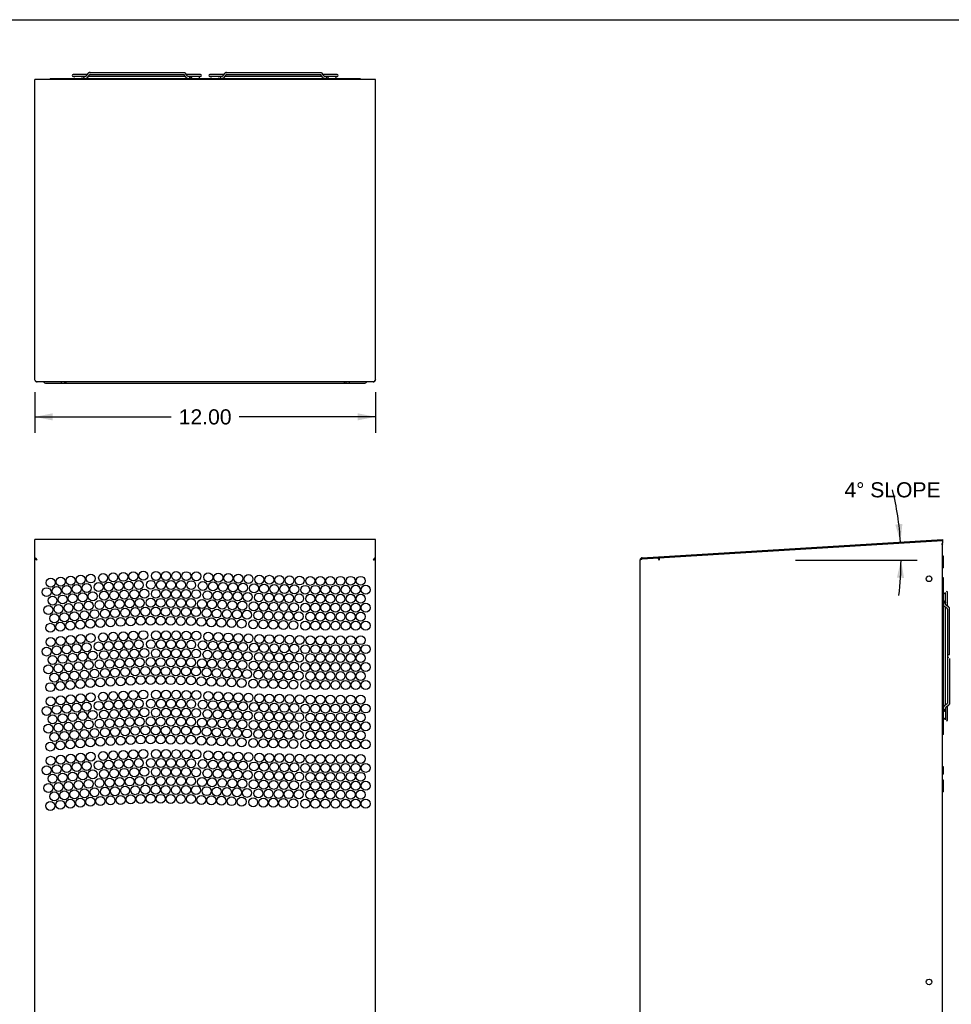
# Model space of a CAD drawing. Header units: inches. Extents: x 0 to 106, y 0 to 69.
# Tile 5 of 8: x 21 to 53, y 34 to 69. Entities that reach past the tile are written whole.
import ezdxf

# ---------------------------------------------------------------- set-up
doc = ezdxf.new("R2010")
doc.units = ezdxf.units.IN
doc.header["$LTSCALE"] = 5.84375
doc.header["$MEASUREMENT"] = 0
doc.layers.get('0').update_dxf_attribs({"linetype": 'CONTINUOUS'})
doc.layers.add('DIMENSIONS', color=7, linetype='CONTINUOUS')
doc.styles.get("Standard").update_dxf_attribs({"font": 'arial.ttf'})
doc.dimstyles.new('DIMSTYLE_1', dxfattribs={"dimtxt": 0.53125, "dimasz": 0.625, "dimexe": 0.09, "dimexo": 0.07, "dimgap": 0.0425, "dimtad": 0, "dimtih": 1, "dimtoh": 1, "dimdec": 1, "dimzin": 4, "dimdsep": 46, "dimtxsty": 'Standard', "dimblk": '_FILLED', "dimblk1": '_FILLED', "dimblk2": '_FILLED', "dimcen": 0.09, "dimadec": 1, "dimazin": 1, "dimtfac": 1, "dimtdec": 3, "dimtofl": 0, "dimtmove": 0, "dimatfit": 3, "dimldrblk": '_FILLED', "dimfxl": 0, "dimtolj": 1, "dimtzin": 4, "dimarcsym": 0})
doc.dimstyles.new('DIMSTYLE_4', dxfattribs={"dimtxt": 0.53125, "dimasz": 0.625, "dimexe": 0.09, "dimexo": 0.07, "dimgap": 0.0425, "dimtad": 0, "dimtih": 1, "dimtoh": 1, "dimdec": 0, "dimzin": 4, "dimdsep": 46, "dimtxsty": 'Standard', "dimblk": '_FILLED', "dimblk1": '_FILLED', "dimblk2": '_FILLED', "dimcen": 0.09, "dimadec": 0, "dimazin": 1, "dimtfac": 1, "dimtdec": 3, "dimtofl": 0, "dimtmove": 0, "dimatfit": 3, "dimldrblk": '_FILLED', "dimfxl": 0, "dimtolj": 1, "dimtzin": 4, "dimarcsym": 0})

# ---------------------------------------------------------------- blocks, each defined once
blk = doc.blocks.new('_FILLED')
at = {"color": 0, "linetype": 'ByBlock'}
blk.add_solid([(0, 0), (-1, 0.2), (-1, -0.2)], dxfattribs=at)
blk = doc.blocks.new('*D3')
at = {"layer": 'DIMENSIONS', "color": 2, "linetype": 'Continuous'}
for p, q in [((21.264, 55.652), (21.264, 54.523)), ((33.233, 55.652), (33.233, 54.523)), ((21.264, 54.789), (26.055, 54.789)), ((33.233, 54.789), (28.443, 54.789)), ((21.264, 54.523), (21.264, 54.226)), ((33.233, 54.523), (33.233, 54.226))]:
    blk.add_line(p, q, dxfattribs=at)
at = {"layer": 'DIMENSIONS', "color": 2, "linetype": 'Continuous', "xscale": 0.625, "yscale": 0.625, "zscale": 0.625, "rotation": 180}
blk.add_blockref('_FILLED', (21.264, 54.789), dxfattribs=at)
at = {"layer": 'DIMENSIONS', "color": 2, "linetype": 'Continuous', "xscale": 0.625, "yscale": 0.625, "zscale": 0.625}
blk.add_blockref('_FILLED', (33.233, 54.789), dxfattribs=at)
at = {"layer": 'DIMENSIONS', "color": 2, "linetype": 'Continuous', "insert": (27.249, 55.054), "char_height": 0.5312, "width": 1.85641, "attachment_point": 2, "line_spacing_factor": 0.9}
blk.add_mtext('12.00', dxfattribs=at)
blk = doc.blocks.new('*D18')
at = {"layer": 'DIMENSIONS', "color": 2, "linetype": 'Continuous'}
blk.add_line((48.004, 49.756), (52.272, 49.756), dxfattribs=at)
for start, end in [(3.5, 13.75), (353.1023, 360)]:
    blk.add_arc((41.327, 49.756), 10.383, start, end, dxfattribs=at)
for points in [[(51.509, 51.001), (51.691, 50.39), (51.758, 51.024)], [(51.816, 49.128), (51.71, 49.756), (51.566, 49.135)]]:
    blk.add_solid(points, dxfattribs=at)
at = {"layer": 'DIMENSIONS', "color": 2, "linetype": 'Continuous', "insert": (51.412, 52.49), "char_height": 0.53125, "width": 3.44292, "attachment_point": 2, "line_spacing_factor": 0.9}
blk.add_mtext('4\\fgdt;{\\fgdt;~}\\fArial; SLOPE', dxfattribs=at)

msp = doc.modelspace()

# ---------------------------------------------------------------- linework, layer by layer
at = {"color": 7, "linetype": 'Continuous'}
for p, q in [((0, 68.75), (106.25, 68.75)), ((23.1047, 66.8268), (22.607, 66.8268)), ((23.0659, 66.7703), (23.1223, 66.8525)), ((23.1243, 66.7302), (23.1807, 66.8123)), ((23.2014, 66.8977), (26.4929, 66.8977)), ((23.2014, 66.8268), (26.4929, 66.8268)), ((26.57, 66.7302), (26.5136, 66.8123)), ((26.5639, 66.8629), (26.572, 66.8525)), ((26.6284, 66.7703), (26.572, 66.8525)), ((27.0873, 66.8268), (26.5896, 66.8268)), ((27.9079, 66.8268), (27.4101, 66.8268)), ((27.869, 66.7703), (27.9255, 66.8525)), ((27.9274, 66.7302), (27.9839, 66.8123)), ((28.0046, 66.8977), (31.296, 66.8977)), ((28.0046, 66.8268), (31.296, 66.8268)), ((31.3732, 66.7302), (31.3167, 66.8123)), ((31.3671, 66.8629), (31.3751, 66.8525)), ((31.4316, 66.7703), (31.3751, 66.8525)), ((31.8905, 66.8268), (31.3928, 66.8268)), ((21.2645, 56.0899), (21.2645, 66.6459)), ((33.233, 66.6459), (21.2645, 66.6459)), ((21.7958, 66.6774), (21.7958, 66.6483)), ((21.7958, 66.6774), (22.2686, 66.6774)), ((21.914, 66.6774), (21.914, 66.6483)), ((22.1306, 66.6852), (22.1306, 66.6774)), ((22.1306, 66.6852), (32.3668, 66.6852)), ((22.1504, 66.6774), (22.1504, 66.6483)), ((22.2686, 66.6774), (22.2686, 66.6483)), ((22.6031, 66.6852), (22.6031, 66.6483)), ((23.0452, 66.7558), (22.607, 66.756)), ((26.5523, 66.756), (23.142, 66.756)), ((27.0873, 66.756), (26.6491, 66.7558)), ((26.7955, 66.7558), (26.7925, 66.7554)), ((26.813, 66.7558), (26.8114, 66.756)), ((26.8627, 66.7559), (26.8621, 66.7558)), ((27.0315, 66.751), (27.0258, 66.7537)), ((27.047, 66.7318), (27.0445, 66.7376)), ((27.8483, 66.7558), (27.4101, 66.756)), ((31.3555, 66.756), (27.9452, 66.756)), ((31.8905, 66.756), (31.4523, 66.7558)), ((31.5987, 66.7558), (31.5957, 66.7554)), ((31.6162, 66.7558), (31.6146, 66.756)), ((31.6659, 66.7559), (31.6653, 66.7558)), ((31.8346, 66.751), (31.8289, 66.7537)), ((31.8502, 66.7318), (31.8476, 66.7376)), ((31.8944, 66.6852), (31.8944, 66.6483)), ((32.2289, 66.6774), (32.2289, 66.6483)), ((32.2289, 66.6774), (32.7017, 66.6774)), ((32.3471, 66.6774), (32.3471, 66.6483)), ((32.3668, 66.6852), (32.3668, 66.6774)), ((32.5835, 66.6774), (32.5835, 66.6483)), ((32.7017, 66.6774), (32.7017, 66.6483)), ((33.233, 56.0899), (33.233, 66.6459)), ((21.2776, 56.0705), (21.2645, 56.0899)), ((33.233, 56.0899), (33.2199, 56.0705)), ((33.1542, 56.0159), (21.3432, 56.0159)), ((21.6385, 55.9766), (32.859, 55.9766)), ((22.1897, 56.0159), (22.1897, 55.9766)), ((22.3078, 56.0159), (22.3078, 55.9766)), ((22.3472, 56.0159), (22.3472, 55.9766)), ((32.1503, 55.9766), (32.1503, 56.0159)), ((32.1897, 56.0159), (32.1897, 55.9766)), ((32.3078, 56.0159), (32.3078, 55.9766)), ((33.1674, 56.0184), (33.1542, 56.0159)), ((33.1805, 56.0257), (33.1674, 56.0184)), ((21.2645, 17.877), (21.2645, 50.4806)), ((33.233, 50.4806), (21.2645, 50.4806)), ((33.233, 17.877), (33.233, 50.4806)), ((42.6117, 49.835), (53.1677, 50.4806)), ((42.6141, 49.7957), (53.1701, 50.4413)), ((53.1677, 50.3259), (53.1283, 50.3032)), ((53.1677, 50.3032), (53.1283, 50.3032)), ((53.1661, 50.3256), (53.1677, 50.318)), ((53.1677, 50.4806), (53.1701, 50.4413)), ((53.1677, 50.3259), (53.1677, 50.3623)), ((53.1677, 17.9361), (53.1677, 50.318)), ((53.1992, 49.8928), (53.1677, 49.8928)), ((53.1992, 49.4833), (53.1992, 49.8928)), ((21.2776, 49.8313), (21.2645, 49.835)), ((21.266, 49.7909), (21.2645, 49.7958)), ((21.2705, 49.7859), (21.266, 49.7909)), ((21.2907, 49.7896), (21.3038, 49.7833)), ((33.1674, 49.776), (33.1542, 49.7564)), ((33.1805, 49.7753), (33.1936, 49.7833)), ((33.2199, 49.7938), (33.233, 49.7957)), ((33.227, 49.7859), (33.2315, 49.7909)), ((33.2315, 49.7909), (33.233, 49.7958)), ((42.5378, 17.877), (42.5378, 49.7564)), ((42.5863, 49.7859), (42.6011, 49.7909)), ((42.6011, 49.7909), (42.6165, 49.7958)), ((42.6117, 49.835), (42.6141, 49.7957)), ((43.1606, 49.8291), (43.2108, 49.7533)), ((43.206, 49.8318), (43.2108, 49.7533)), ((53.1992, 49.6881), (53.1677, 49.6881)), ((53.1992, 49.4833), (53.1677, 49.4833)), ((53.2071, 49.1342), (53.1677, 49.1342)), ((53.2071, 43.6224), (53.2071, 49.1342)), ((53.2071, 48.6617), (53.1677, 48.6617)), ((53.2776, 48.1854), (53.2778, 48.6184)), ((53.3487, 48.1258), (53.3487, 48.6184)), ((53.3743, 48.1082), (53.2921, 48.1646)), ((53.3342, 48.0498), (53.252, 48.1062)), ((53.2778, 44.668), (53.2778, 48.0885)), ((53.3487, 48.0291), (53.3487, 44.7263)), ((53.3848, 48.1001), (53.3743, 48.1082)), ((53.4195, 46.4649), (53.4195, 48.0291)), ((53.4197, 46.2918), (53.4197, 44.7276)), ((53.2521, 44.6504), (53.3343, 44.7069)), ((53.3849, 44.6565), (53.3744, 44.6485)), ((53.2778, 44.5713), (53.2778, 44.1381)), ((53.2923, 44.592), (53.3744, 44.6485)), ((53.3487, 44.1381), (53.3487, 44.6307)), ((53.2071, 44.0948), (53.1677, 44.0948)), ((53.2071, 43.6224), (53.1677, 43.6224)), ((53.1677, 42.5011), (53.1874, 42.503)), ((53.1677, 42.2294), (53.1874, 42.2274)), ((53.1874, 42.503), (53.1874, 42.2274)), ((53.1874, 42.503), (53.1913, 42.503)), ((53.1874, 42.2274), (53.1913, 42.2274)), ((53.1913, 42.2274), (53.1913, 42.503)), ((53.1992, 42.0188), (53.1677, 42.0188)), ((53.1992, 41.6093), (53.1992, 42.0188)), ((53.1992, 41.8141), (53.1677, 41.8141)), ((53.1992, 41.6093), (53.1677, 41.6093))]:
    msp.add_line(p, q, dxfattribs=at)
for points in [[(23.1797, 66.895), (23.169, 66.8915), (23.1587, 66.8865), (23.1486, 66.8801), (23.1391, 66.8723), (23.1303, 66.8631), (23.1222, 66.8526)], [(23.2014, 66.8977), (23.1906, 66.897), (23.1798, 66.8949)], [(23.2014, 66.8268), (23.1985, 66.8265), (23.1952, 66.8254), (23.1917, 66.8235), (23.188, 66.8207), (23.1843, 66.8169), (23.1807, 66.8123)], [(26.4929, 66.8977), (26.5037, 66.897), (26.5145, 66.8949), (26.5252, 66.8914), (26.5356, 66.8864), (26.5456, 66.88), (26.5551, 66.8721), (26.5639, 66.8629)], [(26.4929, 66.8268), (26.4958, 66.8265), (26.4991, 66.8254), (26.5026, 66.8235), (26.5063, 66.8207), (26.51, 66.8169), (26.5136, 66.8123)], [(27.9829, 66.895), (27.9722, 66.8915), (27.9618, 66.8865), (27.9518, 66.8801), (27.9423, 66.8723), (27.9334, 66.8631), (27.9254, 66.8526)], [(28.0046, 66.8977), (27.9938, 66.897), (27.9829, 66.8949)], [(28.0046, 66.8268), (28.0016, 66.8265), (27.9984, 66.8254), (27.9948, 66.8235), (27.9911, 66.8207), (27.9874, 66.8169), (27.9839, 66.8123)], [(31.296, 66.8977), (31.3068, 66.897), (31.3177, 66.8949), (31.3283, 66.8914), (31.3387, 66.8864), (31.3488, 66.88), (31.3583, 66.8721), (31.3671, 66.8629)], [(31.296, 66.8268), (31.299, 66.8265), (31.3023, 66.8254), (31.3058, 66.8235), (31.3095, 66.8207), (31.3132, 66.8169), (31.3167, 66.8123)], [(22.9632, 66.7558), (22.9676, 66.7553), (22.9718, 66.7537), (22.9758, 66.7511), (22.9793, 66.7475), (22.9824, 66.7432), (22.9849, 66.7381), (22.9868, 66.7325), (22.9879, 66.7265), (22.9883, 66.7204)], [(22.9883, 66.7204), (22.9879, 66.7142), (22.9868, 66.7083), (22.9849, 66.7027), (22.9824, 66.6976), (22.9793, 66.6932), (22.9758, 66.6897), (22.9718, 66.6871), (22.9676, 66.6855), (22.9655, 66.6852)], [(23.0659, 66.7703), (23.0623, 66.7657), (23.0586, 66.7619), (23.0549, 66.7591), (23.0514, 66.7572), (23.0481, 66.7561), (23.0452, 66.7558)], [(23.1243, 66.7302), (23.1162, 66.7197), (23.1074, 66.7105), (23.0979, 66.7027), (23.0879, 66.6963), (23.0776, 66.6913), (23.0669, 66.6878), (23.0561, 66.6856), (23.0496, 66.6852)], [(26.57, 66.7302), (26.5781, 66.7197), (26.5869, 66.7105), (26.5964, 66.7027), (26.6064, 66.6963), (26.6167, 66.6913), (26.6274, 66.6878), (26.6383, 66.6856), (26.6447, 66.6852)], [(26.6284, 66.7703), (26.632, 66.7657), (26.6357, 66.7619), (26.6394, 66.7591), (26.6429, 66.7572), (26.6462, 66.7561), (26.6491, 66.7558)], [(26.706, 66.7204), (26.7064, 66.7265), (26.7075, 66.7325), (26.7094, 66.7381), (26.7119, 66.7432), (26.715, 66.7475), (26.7185, 66.7511), (26.7225, 66.7537), (26.7267, 66.7553), (26.7311, 66.7558)], [(26.7288, 66.6852), (26.7267, 66.6855), (26.7225, 66.6871), (26.7185, 66.6897), (26.715, 66.6932), (26.7119, 66.6976), (26.7094, 66.7027), (26.7075, 66.7083), (26.7064, 66.7142), (26.706, 66.7204)], [(26.7968, 66.7558), (26.7905, 66.7553), (26.7845, 66.7536), (26.7788, 66.7509), (26.7736, 66.7472), (26.7693, 66.7427), (26.7658, 66.7374), (26.7632, 66.7317), (26.7618, 66.7256), (26.7614, 66.7204)], [(26.7614, 66.7204), (26.7617, 66.7156), (26.7631, 66.7094), (26.7656, 66.7036), (26.7691, 66.6983), (26.7735, 66.6937), (26.7786, 66.69), (26.7844, 66.6872), (26.7905, 66.6855), (26.7936, 66.6852)], [(27.0257, 66.7536), (27.0196, 66.7553), (27.0133, 66.7558)], [(27.0165, 66.6852), (27.0197, 66.6855), (27.0258, 66.6872), (27.0315, 66.69), (27.0367, 66.6937), (27.041, 66.6983), (27.0445, 66.7036)], [(27.0444, 66.7374), (27.0409, 66.7427), (27.0365, 66.7472), (27.0314, 66.7509)], [(27.0446, 66.7037), (27.0471, 66.7096), (27.0485, 66.7158), (27.0489, 66.7205)], [(27.0488, 66.7204), (27.0484, 66.7256), (27.0469, 66.7317)], [(27.7664, 66.7558), (27.7707, 66.7553), (27.7749, 66.7537), (27.7789, 66.7511), (27.7825, 66.7475), (27.7856, 66.7432), (27.7881, 66.7381), (27.7899, 66.7325), (27.7911, 66.7265), (27.7914, 66.7204)], [(27.7914, 66.7204), (27.7911, 66.7142), (27.7899, 66.7083), (27.7881, 66.7027), (27.7856, 66.6976), (27.7825, 66.6932), (27.7789, 66.6897), (27.7749, 66.6871), (27.7707, 66.6855), (27.7687, 66.6852)], [(27.869, 66.7703), (27.8655, 66.7657), (27.8618, 66.7619), (27.8581, 66.7591), (27.8545, 66.7572), (27.8513, 66.7561), (27.8483, 66.7558)], [(27.9274, 66.7302), (27.9194, 66.7197), (27.9106, 66.7105), (27.9011, 66.7027), (27.8911, 66.6963), (27.8807, 66.6913), (27.8701, 66.6878), (27.8592, 66.6856), (27.8527, 66.6852)], [(31.3732, 66.7302), (31.3812, 66.7197), (31.39, 66.7105), (31.3995, 66.7027), (31.4095, 66.6963), (31.4199, 66.6913), (31.4305, 66.6878), (31.4414, 66.6856), (31.4479, 66.6852)], [(31.4316, 66.7703), (31.4351, 66.7657), (31.4389, 66.7619), (31.4425, 66.7591), (31.4461, 66.7572), (31.4493, 66.7561), (31.4523, 66.7558)], [(31.5092, 66.7204), (31.5096, 66.7265), (31.5107, 66.7325), (31.5125, 66.7381), (31.515, 66.7432), (31.5181, 66.7475), (31.5217, 66.7511), (31.5257, 66.7537), (31.5299, 66.7553), (31.5342, 66.7558)], [(31.5319, 66.6852), (31.5299, 66.6855), (31.5257, 66.6871), (31.5217, 66.6897), (31.5181, 66.6932), (31.515, 66.6976), (31.5125, 66.7027), (31.5107, 66.7083), (31.5096, 66.7142), (31.5092, 66.7204)], [(31.6, 66.7558), (31.5937, 66.7553), (31.5876, 66.7536), (31.5819, 66.7509), (31.5768, 66.7472), (31.5724, 66.7427), (31.5689, 66.7374), (31.5664, 66.7317), (31.5649, 66.7256), (31.5645, 66.7204)], [(31.5645, 66.7204), (31.5648, 66.7156), (31.5663, 66.7094), (31.5687, 66.7036), (31.5722, 66.6983), (31.5766, 66.6937), (31.5818, 66.69), (31.5875, 66.6872), (31.5936, 66.6855), (31.5968, 66.6852)], [(31.8288, 66.7536), (31.8228, 66.7553), (31.8165, 66.7558)], [(31.8196, 66.6852), (31.8228, 66.6855), (31.8289, 66.6872), (31.8347, 66.69), (31.8398, 66.6937), (31.8442, 66.6983), (31.8477, 66.7036)], [(31.8475, 66.7374), (31.844, 66.7427), (31.8396, 66.7472), (31.8345, 66.7509)], [(31.8478, 66.7037), (31.8503, 66.7096), (31.8517, 66.7158), (31.852, 66.7205)], [(31.8519, 66.7204), (31.8515, 66.7256), (31.8501, 66.7317)], [(21.317, 56.0257), (21.3038, 56.0373), (21.2907, 56.0526), (21.2776, 56.0705)], [(21.3432, 56.0159), (21.3301, 56.0184), (21.317, 56.0257)], [(33.2199, 56.0705), (33.2067, 56.0526), (33.1936, 56.0373), (33.1805, 56.0257)], [(53.1677, 50.4411), (53.1672, 50.4395), (53.1669, 50.4349), (53.1667, 50.4276), (53.1667, 50.4178), (53.1668, 50.4059)], [(53.1668, 50.4059), (53.1671, 50.3923), (53.1677, 50.3623)], [(21.2645, 49.7957), (21.2776, 49.7938), (21.2907, 49.7896)], [(21.3136, 49.766), (21.2999, 49.771), (21.2878, 49.7759), (21.2779, 49.7809), (21.2705, 49.7859)], [(21.3432, 49.7564), (21.3301, 49.776), (21.317, 49.7943), (21.3038, 49.8103), (21.2907, 49.8229), (21.2776, 49.8313)], [(21.3038, 49.7833), (21.317, 49.7753), (21.3301, 49.7662)], [(21.3432, 49.7564), (21.3282, 49.7612), (21.3136, 49.766)], [(33.1542, 49.7564), (33.1674, 49.7662), (33.1805, 49.7753)], [(33.1542, 49.7564), (33.1695, 49.7613), (33.1843, 49.7662)], [(33.2067, 49.8229), (33.1936, 49.8103), (33.1805, 49.7943), (33.1674, 49.776)], [(33.1843, 49.7662), (33.1979, 49.7711), (33.2099, 49.7761), (33.2197, 49.781), (33.227, 49.7859)], [(33.1936, 49.7833), (33.2067, 49.7896), (33.2199, 49.7938)], [(33.233, 49.835), (33.2199, 49.8313), (33.2067, 49.8229)], [(42.5378, 49.7564), (42.5393, 49.7613), (42.5437, 49.7662), (42.551, 49.7711), (42.5608, 49.7761), (42.5727, 49.781), (42.5863, 49.7859)], [(53.2422, 48.585), (53.2375, 48.5847), (53.2313, 48.5832), (53.2254, 48.5807), (53.2201, 48.5772), (53.2155, 48.5729), (53.2118, 48.5677), (53.209, 48.562), (53.2074, 48.5559), (53.2071, 48.5527)], [(53.2776, 48.5495), (53.2771, 48.5558), (53.2754, 48.5619), (53.2727, 48.5676), (53.269, 48.5727), (53.2645, 48.5771), (53.2593, 48.5806), (53.2535, 48.5831), (53.2474, 48.5846), (53.2422, 48.585)], [(53.2071, 48.3299), (53.2074, 48.3267), (53.209, 48.3206), (53.2118, 48.3148), (53.2155, 48.3097), (53.2201, 48.3053), (53.2254, 48.3018), (53.2313, 48.2993), (53.2375, 48.2979), (53.2422, 48.2976)], [(53.2422, 48.2422), (53.2361, 48.2426), (53.2301, 48.2437), (53.2245, 48.2456), (53.2194, 48.2481), (53.2151, 48.2512), (53.2115, 48.2548), (53.2089, 48.2587), (53.2073, 48.2629), (53.2071, 48.265)], [(53.252, 48.1062), (53.2415, 48.1143), (53.2324, 48.1231), (53.2245, 48.1326), (53.2181, 48.1426), (53.2132, 48.1529), (53.2096, 48.1636), (53.2075, 48.1745), (53.2071, 48.181)], [(53.2422, 48.2976), (53.2474, 48.298), (53.2535, 48.2994), (53.2593, 48.302), (53.2645, 48.3055), (53.269, 48.3099), (53.2727, 48.315), (53.2754, 48.3207), (53.2771, 48.3267), (53.2776, 48.333)], [(53.2776, 48.2673), (53.2771, 48.2629), (53.2755, 48.2587), (53.2729, 48.2548), (53.2694, 48.2512), (53.265, 48.2481), (53.2599, 48.2456), (53.2543, 48.2437), (53.2484, 48.2426), (53.2422, 48.2422)], [(53.2921, 48.1646), (53.2875, 48.1682), (53.2837, 48.1719), (53.2809, 48.1756), (53.279, 48.1791), (53.278, 48.1824), (53.2776, 48.1854)], [(53.3487, 48.0291), (53.3483, 48.032), (53.3473, 48.0353), (53.3454, 48.0388), (53.3425, 48.0425), (53.3388, 48.0462), (53.3342, 48.0498)], [(53.4195, 48.0291), (53.4188, 48.0399), (53.4167, 48.0507), (53.4132, 48.0614), (53.4082, 48.0718), (53.4018, 48.0818), (53.394, 48.0913), (53.3848, 48.1001)], [(53.2521, 44.6504), (53.2417, 44.6424), (53.2325, 44.6336), (53.2247, 44.6241), (53.2183, 44.6141), (53.2133, 44.6037), (53.2098, 44.5931), (53.2076, 44.5822), (53.2071, 44.5735)], [(53.3488, 44.7276), (53.3485, 44.7246), (53.3474, 44.7214), (53.3455, 44.7178), (53.3427, 44.7141), (53.3389, 44.7104), (53.3343, 44.7069)], [(53.4197, 44.7276), (53.419, 44.7168), (53.4169, 44.7059), (53.4133, 44.6953), (53.4084, 44.6849), (53.4019, 44.6748), (53.3941, 44.6653), (53.3849, 44.6565)], [(53.2071, 44.4905), (53.2075, 44.4937), (53.2091, 44.4979), (53.2117, 44.5019), (53.2152, 44.5055), (53.2196, 44.5086), (53.2246, 44.5111), (53.2302, 44.5129), (53.2362, 44.514), (53.2424, 44.5144)], [(53.2424, 44.459), (53.2376, 44.4587), (53.2314, 44.4573), (53.2256, 44.4548), (53.2203, 44.4513), (53.2157, 44.4469), (53.2119, 44.4417), (53.2092, 44.436), (53.2075, 44.4299), (53.2071, 44.4251)], [(53.2424, 44.5144), (53.2485, 44.514), (53.2545, 44.5129), (53.2601, 44.5111), (53.2651, 44.5086), (53.2695, 44.5055), (53.273, 44.5019), (53.2757, 44.4979), (53.2773, 44.4937), (53.2778, 44.4894)], [(53.2778, 44.4236), (53.2772, 44.4298), (53.2756, 44.4359), (53.2729, 44.4416), (53.2692, 44.4467), (53.2647, 44.4511), (53.2594, 44.4546), (53.2537, 44.4571), (53.2476, 44.4586), (53.2424, 44.459)], [(53.2923, 44.592), (53.2877, 44.5885), (53.2839, 44.5848), (53.2811, 44.5811), (53.2792, 44.5775), (53.2781, 44.5743), (53.2778, 44.5713)], [(53.2071, 44.2054), (53.2075, 44.2007), (53.2092, 44.1946), (53.2119, 44.1888), (53.2157, 44.1837), (53.2203, 44.1793), (53.2256, 44.1758), (53.2314, 44.1733), (53.2376, 44.1719), (53.2424, 44.1716)], [(53.2424, 44.1716), (53.2476, 44.172), (53.2537, 44.1734), (53.2594, 44.176), (53.2647, 44.1795), (53.2692, 44.1839), (53.2729, 44.189), (53.2756, 44.1947), (53.2772, 44.2008), (53.2778, 44.207)]]:
    msp.add_lwpolyline(points, dxfattribs=at)
for centre, radius in [((22.1706, 48.9951), 0.1575), ((22.523, 49.0321), 0.1575), ((22.8754, 49.0692), 0.1575), ((23.2278, 49.1062), 0.1575), ((23.6627, 49.1276), 0.1575), ((24.0166, 49.1461), 0.1575), ((24.3704, 49.1647), 0.1575), ((24.7243, 49.1832), 0.1575), ((25.0781, 49.2017), 0.1575), ((25.52, 49.198), 0.1575), ((25.8743, 49.1951), 0.1575), ((26.2287, 49.1921), 0.1575), ((26.583, 49.1892), 0.1575), ((26.9373, 49.1863), 0.1575), ((27.3567, 49.1494), 0.1575), ((27.7107, 49.1345), 0.1575), ((28.0647, 49.1197), 0.1575), ((28.4187, 49.1048), 0.1575), ((28.7728, 49.0899), 0.1575), ((29.1514, 49.069), 0.1575), ((29.5057, 49.0607), 0.1575), ((29.8599, 49.0524), 0.1575), ((30.2141, 49.044), 0.1575), ((30.5684, 49.0357), 0.1575), ((30.9428, 49.0235), 0.1575), ((31.2971, 49.0238), 0.1575), ((31.6514, 49.0241), 0.1575), ((32.0058, 49.0245), 0.1575), ((32.3601, 49.0248), 0.1575), ((32.7153, 49.0248), 0.1575), ((52.6953, 49.0975), 0.0984), ((21.8182, 48.958), 0.1575), ((22.0273, 48.6633), 0.1575), ((22.3797, 48.7004), 0.1575), ((22.7321, 48.7374), 0.1575), ((23.0845, 48.7744), 0.1575), ((23.5022, 48.8039), 0.1575), ((23.8561, 48.8224), 0.1575), ((24.2099, 48.8409), 0.1575), ((24.5638, 48.8594), 0.1575), ((24.9176, 48.8779), 0.1575), ((25.3403, 48.8845), 0.1575), ((25.6946, 48.8816), 0.1575), ((26.0489, 48.8786), 0.1575), ((26.4032, 48.8757), 0.1575), ((26.7575, 48.8728), 0.1575), ((27.1665, 48.8422), 0.1575), ((27.5205, 48.8273), 0.1575), ((27.8745, 48.8124), 0.1575), ((28.2285, 48.7975), 0.1575), ((28.5825, 48.7827), 0.1575), ((28.9669, 48.7583), 0.1575), ((29.3211, 48.75), 0.1575), ((29.6754, 48.7416), 0.1575), ((30.0296, 48.7333), 0.1575), ((30.3838, 48.725), 0.1575), ((30.7659, 48.7084), 0.1575), ((31.1202, 48.7087), 0.1575), ((31.4745, 48.709), 0.1575), ((31.8289, 48.7093), 0.1575), ((32.1832, 48.7097), 0.1575), ((32.5381, 48.7097), 0.1575), ((32.8924, 48.7097), 0.1575), ((21.675, 48.6263), 0.1575), ((21.8841, 48.3316), 0.1575), ((22.2365, 48.3686), 0.1575), ((22.5889, 48.4057), 0.1575), ((22.9412, 48.4427), 0.1575), ((23.2936, 48.4797), 0.1575), ((23.6956, 48.4986), 0.1575), ((24.0495, 48.5171), 0.1575), ((24.4033, 48.5356), 0.1575), ((24.7572, 48.5541), 0.1575), ((25.111, 48.5726), 0.1575), ((25.5148, 48.5681), 0.1575), ((25.8691, 48.5652), 0.1575), ((26.2234, 48.5622), 0.1575), ((26.5778, 48.5593), 0.1575), ((26.9321, 48.5564), 0.1575), ((27.3302, 48.52), 0.1575), ((27.6843, 48.5052), 0.1575), ((28.0383, 48.4903), 0.1575), ((28.3923, 48.4754), 0.1575), ((28.7463, 48.4606), 0.1575), ((29.1366, 48.4393), 0.1575), ((29.4909, 48.4309), 0.1575), ((29.8451, 48.4226), 0.1575), ((30.1993, 48.4143), 0.1575), ((30.5536, 48.406), 0.1575), ((30.9433, 48.3936), 0.1575), ((31.2977, 48.3939), 0.1575), ((31.652, 48.3942), 0.1575), ((32.0063, 48.3945), 0.1575), ((32.3607, 48.3949), 0.1575), ((32.7153, 48.3949), 0.1575), ((21.7408, 47.9998), 0.1575), ((22.0932, 48.0369), 0.1575), ((22.4456, 48.0739), 0.1575), ((22.798, 48.1109), 0.1575), ((23.1504, 48.148), 0.1575), ((23.5351, 48.1748), 0.1575), ((23.889, 48.1933), 0.1575), ((24.2428, 48.2118), 0.1575), ((24.5967, 48.2303), 0.1575), ((24.9505, 48.2488), 0.1575), ((25.335, 48.2546), 0.1575), ((25.6894, 48.2517), 0.1575), ((26.0437, 48.2487), 0.1575), ((26.398, 48.2458), 0.1575), ((26.7523, 48.2429), 0.1575), ((27.14, 48.2128), 0.1575), ((27.494, 48.1979), 0.1575), ((27.8481, 48.1831), 0.1575), ((28.2021, 48.1682), 0.1575), ((28.5561, 48.1533), 0.1575), ((28.9521, 48.1285), 0.1575), ((29.3063, 48.1202), 0.1575), ((29.6606, 48.1119), 0.1575), ((30.0148, 48.1036), 0.1575), ((30.369, 48.0953), 0.1575), ((30.7665, 48.0784), 0.1575), ((31.1208, 48.0788), 0.1575), ((31.4751, 48.0791), 0.1575), ((31.8294, 48.0794), 0.1575), ((32.1838, 48.0797), 0.1575), ((32.5381, 48.0797), 0.1575), ((32.8924, 48.0797), 0.1575), ((21.9499, 47.7051), 0.1575), ((22.3023, 47.7421), 0.1575), ((22.6547, 47.7792), 0.1575), ((23.0071, 47.8162), 0.1575), ((23.3595, 47.8533), 0.1575), ((23.7285, 47.8695), 0.1575), ((24.0824, 47.888), 0.1575), ((24.4362, 47.9065), 0.1575), ((24.7901, 47.925), 0.1575), ((24.9834, 47.6198), 0.1575), ((25.1439, 47.9435), 0.1575), ((25.3298, 47.6247), 0.1575), ((25.5096, 47.9382), 0.1575), ((25.6841, 47.6218), 0.1575), ((25.8639, 47.9353), 0.1575), ((26.0384, 47.6189), 0.1575), ((26.2182, 47.9323), 0.1575), ((26.3928, 47.6159), 0.1575), ((26.5725, 47.9294), 0.1575), ((26.7471, 47.613), 0.1575), ((26.9269, 47.9265), 0.1575), ((27.3038, 47.8907), 0.1575), ((27.6578, 47.8758), 0.1575), ((28.0118, 47.8609), 0.1575), ((28.3659, 47.8461), 0.1575), ((28.7199, 47.8312), 0.1575), ((29.1218, 47.8095), 0.1575), ((29.4761, 47.8012), 0.1575), ((29.8303, 47.7929), 0.1575), ((30.1845, 47.7845), 0.1575), ((30.5388, 47.7762), 0.1575), ((30.9439, 47.7636), 0.1575), ((31.2982, 47.764), 0.1575), ((31.6526, 47.7643), 0.1575), ((32.0069, 47.7646), 0.1575), ((32.3612, 47.7649), 0.1575), ((32.7153, 47.7649), 0.1575), ((21.8066, 47.3734), 0.1575), ((22.159, 47.4104), 0.1575), ((22.5114, 47.4474), 0.1575), ((22.8638, 47.4845), 0.1575), ((23.2162, 47.5215), 0.1575), ((23.568, 47.5457), 0.1575), ((23.9219, 47.5642), 0.1575), ((24.2757, 47.5827), 0.1575), ((24.6296, 47.6013), 0.1575), ((27.1136, 47.5834), 0.1575), ((27.4676, 47.5686), 0.1575), ((27.8216, 47.5537), 0.1575), ((28.1756, 47.5388), 0.1575), ((28.5297, 47.5239), 0.1575), ((28.9373, 47.4988), 0.1575), ((29.2915, 47.4905), 0.1575), ((29.6458, 47.4822), 0.1575), ((30, 47.4738), 0.1575), ((30.3542, 47.4655), 0.1575), ((30.767, 47.4485), 0.1575), ((31.1214, 47.4489), 0.1575), ((31.4757, 47.4492), 0.1575), ((31.83, 47.4495), 0.1575), ((32.1844, 47.4498), 0.1575), ((32.5381, 47.4498), 0.1575), ((32.8924, 47.4498), 0.1575), ((22.523, 46.9455), 0.1575), ((22.8754, 46.9825), 0.1575), ((23.2278, 47.0196), 0.1575), ((23.6627, 47.041), 0.1575), ((24.0166, 47.0595), 0.1575), ((24.3704, 47.078), 0.1575), ((24.7243, 47.0965), 0.1575), ((25.0781, 47.1151), 0.1575), ((25.52, 47.1114), 0.1575), ((25.8743, 47.1085), 0.1575), ((26.2287, 47.1055), 0.1575), ((26.583, 47.1026), 0.1575), ((26.9373, 47.0996), 0.1575), ((27.3567, 47.0628), 0.1575), ((27.7107, 47.0479), 0.1575), ((28.0647, 47.0331), 0.1575), ((28.4187, 47.0182), 0.1575), ((28.7728, 47.0033), 0.1575), ((29.1514, 46.9824), 0.1575), ((29.5057, 46.9741), 0.1575), ((29.8599, 46.9657), 0.1575), ((30.2141, 46.9574), 0.1575), ((30.5684, 46.9491), 0.1575), ((30.9428, 46.9369), 0.1575), ((31.2971, 46.9372), 0.1575), ((31.6514, 46.9375), 0.1575), ((32.0058, 46.9378), 0.1575), ((32.3601, 46.9382), 0.1575), ((32.7153, 46.9382), 0.1575), ((21.8182, 46.8714), 0.1575), ((22.0273, 46.5767), 0.1575), ((22.1706, 46.9085), 0.1575), ((22.3797, 46.6138), 0.1575), ((22.7321, 46.6508), 0.1575), ((23.0845, 46.6878), 0.1575), ((23.5022, 46.7172), 0.1575), ((23.8561, 46.7358), 0.1575), ((24.2099, 46.7543), 0.1575), ((24.5638, 46.7728), 0.1575), ((24.9176, 46.7913), 0.1575), ((25.3403, 46.7979), 0.1575), ((25.6946, 46.795), 0.1575), ((26.0489, 46.792), 0.1575), ((26.4032, 46.7891), 0.1575), ((26.7575, 46.7862), 0.1575), ((27.1665, 46.7555), 0.1575), ((27.5205, 46.7407), 0.1575), ((27.8745, 46.7258), 0.1575), ((28.2285, 46.7109), 0.1575), ((28.5825, 46.6961), 0.1575), ((28.9669, 46.6717), 0.1575), ((29.3211, 46.6634), 0.1575), ((29.6754, 46.655), 0.1575), ((30.0296, 46.6467), 0.1575), ((30.3838, 46.6384), 0.1575), ((30.7659, 46.6218), 0.1575), ((31.1202, 46.6221), 0.1575), ((31.4745, 46.6224), 0.1575), ((31.8289, 46.6227), 0.1575), ((32.1832, 46.623), 0.1575), ((32.5381, 46.623), 0.1575), ((32.8924, 46.623), 0.1575), ((21.675, 46.5397), 0.1575), ((21.8841, 46.245), 0.1575), ((22.2365, 46.282), 0.1575), ((22.5889, 46.319), 0.1575), ((22.9412, 46.3561), 0.1575), ((23.2936, 46.3931), 0.1575), ((23.6956, 46.412), 0.1575), ((24.0495, 46.4305), 0.1575), ((24.4033, 46.449), 0.1575), ((24.7572, 46.4675), 0.1575), ((25.111, 46.486), 0.1575), ((25.5148, 46.4815), 0.1575), ((25.8691, 46.4786), 0.1575), ((26.2234, 46.4756), 0.1575), ((26.5778, 46.4727), 0.1575), ((26.9321, 46.4697), 0.1575), ((27.3302, 46.4334), 0.1575), ((27.6843, 46.4186), 0.1575), ((28.0383, 46.4037), 0.1575), ((28.3923, 46.3888), 0.1575), ((28.7463, 46.3739), 0.1575), ((29.1366, 46.3526), 0.1575), ((29.4909, 46.3443), 0.1575), ((29.8451, 46.336), 0.1575), ((30.1993, 46.3277), 0.1575), ((30.5536, 46.3194), 0.1575), ((30.9433, 46.307), 0.1575), ((31.2977, 46.3073), 0.1575), ((31.652, 46.3076), 0.1575), ((32.0063, 46.3079), 0.1575), ((32.3607, 46.3082), 0.1575), ((32.7153, 46.3082), 0.1575), ((21.7408, 45.9132), 0.1575), ((22.0932, 45.9502), 0.1575), ((22.4456, 45.9873), 0.1575), ((22.798, 46.0243), 0.1575), ((23.1504, 46.0614), 0.1575), ((23.5351, 46.0882), 0.1575), ((23.889, 46.1067), 0.1575), ((24.2428, 46.1252), 0.1575), ((24.5967, 46.1437), 0.1575), ((24.9505, 46.1622), 0.1575), ((25.335, 46.168), 0.1575), ((25.6894, 46.1651), 0.1575), ((26.0437, 46.1621), 0.1575), ((26.398, 46.1592), 0.1575), ((26.7523, 46.1563), 0.1575), ((27.14, 46.1262), 0.1575), ((27.494, 46.1113), 0.1575), ((27.8481, 46.0964), 0.1575), ((28.2021, 46.0816), 0.1575), ((28.5561, 46.0667), 0.1575), ((28.9521, 46.0419), 0.1575), ((29.3063, 46.0336), 0.1575), ((29.6606, 46.0253), 0.1575), ((30.0148, 46.017), 0.1575), ((30.369, 46.0086), 0.1575), ((30.7665, 45.9918), 0.1575), ((31.1208, 45.9922), 0.1575), ((31.4751, 45.9925), 0.1575), ((31.8294, 45.9928), 0.1575), ((32.1838, 45.9931), 0.1575), ((32.5381, 45.9931), 0.1575), ((32.8924, 45.9931), 0.1575), ((21.9499, 45.6185), 0.1575), ((22.3023, 45.6555), 0.1575), ((22.6547, 45.6926), 0.1575), ((23.0071, 45.7296), 0.1575), ((23.3595, 45.7666), 0.1575), ((23.7285, 45.7829), 0.1575), ((24.0824, 45.8014), 0.1575), ((24.4362, 45.8199), 0.1575), ((24.7901, 45.8384), 0.1575), ((24.9834, 45.5331), 0.1575), ((25.1439, 45.8569), 0.1575), ((25.3298, 45.5381), 0.1575), ((25.5096, 45.8516), 0.1575), ((25.6841, 45.5352), 0.1575), ((25.8639, 45.8487), 0.1575), ((26.0384, 45.5322), 0.1575), ((26.2182, 45.8457), 0.1575), ((26.5725, 45.8428), 0.1575), ((26.9269, 45.8398), 0.1575), ((27.3038, 45.8041), 0.1575), ((27.6578, 45.7892), 0.1575), ((28.0118, 45.7743), 0.1575), ((28.3659, 45.7595), 0.1575), ((28.7199, 45.7446), 0.1575), ((29.1218, 45.7229), 0.1575), ((29.4761, 45.7146), 0.1575), ((29.8303, 45.7063), 0.1575), ((30.1845, 45.6979), 0.1575), ((30.5388, 45.6896), 0.1575), ((30.9439, 45.677), 0.1575), ((31.2982, 45.6774), 0.1575), ((31.6526, 45.6777), 0.1575), ((32.0069, 45.678), 0.1575), ((32.3612, 45.6783), 0.1575), ((32.7153, 45.6783), 0.1575), ((21.8066, 45.2867), 0.1575), ((22.159, 45.3238), 0.1575), ((22.5114, 45.3608), 0.1575), ((22.8638, 45.3979), 0.1575), ((23.2162, 45.4349), 0.1575), ((23.568, 45.4591), 0.1575), ((23.9219, 45.4776), 0.1575), ((24.2757, 45.4961), 0.1575), ((24.6296, 45.5146), 0.1575), ((26.3928, 45.5293), 0.1575), ((26.7471, 45.5264), 0.1575), ((27.1136, 45.4968), 0.1575), ((27.4676, 45.4819), 0.1575), ((27.8216, 45.4671), 0.1575), ((28.1756, 45.4522), 0.1575), ((28.5297, 45.4373), 0.1575), ((28.9373, 45.4122), 0.1575), ((29.2915, 45.4039), 0.1575), ((29.6458, 45.3955), 0.1575), ((30, 45.3872), 0.1575), ((30.3542, 45.3789), 0.1575), ((30.767, 45.3619), 0.1575), ((31.1214, 45.3622), 0.1575), ((31.4757, 45.3626), 0.1575), ((31.83, 45.3629), 0.1575), ((32.1844, 45.3632), 0.1575), ((32.5381, 45.3632), 0.1575), ((32.8924, 45.3632), 0.1575), ((22.523, 44.8589), 0.1575), ((22.8754, 44.8959), 0.1575), ((23.2278, 44.933), 0.1575), ((23.6627, 44.9544), 0.1575), ((24.0166, 44.9729), 0.1575), ((24.3704, 44.9914), 0.1575), ((24.7243, 45.0099), 0.1575), ((25.0781, 45.0284), 0.1575), ((25.52, 45.0248), 0.1575), ((25.8743, 45.0218), 0.1575), ((26.2287, 45.0189), 0.1575), ((26.583, 45.016), 0.1575), ((26.9373, 45.013), 0.1575), ((27.3567, 44.9762), 0.1575), ((27.7107, 44.9613), 0.1575), ((28.0647, 44.9464), 0.1575), ((28.4187, 44.9316), 0.1575), ((28.7728, 44.9167), 0.1575), ((29.1514, 44.8958), 0.1575), ((29.5057, 44.8875), 0.1575), ((29.8599, 44.8791), 0.1575), ((30.2141, 44.8708), 0.1575), ((30.5684, 44.8625), 0.1575), ((30.9428, 44.8503), 0.1575), ((31.2971, 44.8506), 0.1575), ((31.6514, 44.8509), 0.1575), ((32.0058, 44.8512), 0.1575), ((32.3601, 44.8516), 0.1575), ((32.7153, 44.8516), 0.1575), ((21.8182, 44.7848), 0.1575), ((22.1706, 44.8219), 0.1575), ((22.3797, 44.5271), 0.1575), ((22.7321, 44.5642), 0.1575), ((23.0845, 44.6012), 0.1575), ((23.5022, 44.6306), 0.1575), ((23.8561, 44.6491), 0.1575), ((24.2099, 44.6676), 0.1575), ((24.5638, 44.6862), 0.1575), ((24.9176, 44.7047), 0.1575), ((25.3403, 44.7113), 0.1575), ((25.6946, 44.7084), 0.1575), ((26.0489, 44.7054), 0.1575), ((26.4032, 44.7025), 0.1575), ((26.7575, 44.6995), 0.1575), ((27.1665, 44.6689), 0.1575), ((27.5205, 44.6541), 0.1575), ((27.8745, 44.6392), 0.1575), ((28.2285, 44.6243), 0.1575), ((28.5825, 44.6095), 0.1575), ((28.9669, 44.5851), 0.1575), ((29.3211, 44.5767), 0.1575), ((29.6754, 44.5684), 0.1575), ((30.0296, 44.5601), 0.1575), ((30.3838, 44.5518), 0.1575), ((30.7659, 44.5351), 0.1575), ((31.1202, 44.5355), 0.1575), ((31.4745, 44.5358), 0.1575), ((31.8289, 44.5361), 0.1575), ((32.1832, 44.5364), 0.1575), ((32.5381, 44.5364), 0.1575), ((32.8924, 44.5364), 0.1575), ((21.675, 44.4531), 0.1575), ((21.8841, 44.1583), 0.1575), ((22.0273, 44.4901), 0.1575), ((22.2365, 44.1954), 0.1575), ((22.5889, 44.2324), 0.1575), ((22.9412, 44.2695), 0.1575), ((23.2936, 44.3065), 0.1575), ((23.6956, 44.3254), 0.1575), ((24.0495, 44.3439), 0.1575), ((24.4033, 44.3624), 0.1575), ((24.7572, 44.3809), 0.1575), ((25.111, 44.3994), 0.1575), ((25.5148, 44.3949), 0.1575), ((25.8691, 44.3919), 0.1575), ((26.2234, 44.389), 0.1575), ((26.5778, 44.3861), 0.1575), ((26.9321, 44.3831), 0.1575), ((27.3302, 44.3468), 0.1575), ((27.6843, 44.3319), 0.1575), ((28.0383, 44.3171), 0.1575), ((28.3923, 44.3022), 0.1575), ((28.7463, 44.2873), 0.1575), ((29.1366, 44.266), 0.1575), ((29.4909, 44.2577), 0.1575), ((29.8451, 44.2494), 0.1575), ((30.1993, 44.2411), 0.1575), ((30.5536, 44.2327), 0.1575), ((30.9433, 44.2203), 0.1575), ((31.2977, 44.2207), 0.1575), ((31.652, 44.221), 0.1575), ((32.0063, 44.2213), 0.1575), ((32.3607, 44.2216), 0.1575), ((32.7153, 44.2216), 0.1575), ((21.7408, 43.8266), 0.1575), ((22.0932, 43.8636), 0.1575), ((22.4456, 43.9007), 0.1575), ((22.798, 43.9377), 0.1575), ((23.1504, 43.9747), 0.1575), ((23.5351, 44.0016), 0.1575), ((23.889, 44.0201), 0.1575), ((24.2428, 44.0386), 0.1575), ((24.5967, 44.0571), 0.1575), ((24.9505, 44.0756), 0.1575), ((25.335, 44.0814), 0.1575), ((25.6894, 44.0785), 0.1575), ((26.0437, 44.0755), 0.1575), ((26.398, 44.0726), 0.1575), ((26.7523, 44.0696), 0.1575), ((27.14, 44.0396), 0.1575), ((27.494, 44.0247), 0.1575), ((27.8481, 44.0098), 0.1575), ((28.2021, 43.995), 0.1575), ((28.5561, 43.9801), 0.1575), ((28.9521, 43.9553), 0.1575), ((29.3063, 43.947), 0.1575), ((29.6606, 43.9387), 0.1575), ((30.0148, 43.9304), 0.1575), ((30.369, 43.922), 0.1575), ((30.7665, 43.9052), 0.1575), ((31.1208, 43.9055), 0.1575), ((31.4751, 43.9059), 0.1575), ((31.8294, 43.9062), 0.1575), ((32.1838, 43.9065), 0.1575), ((32.5381, 43.9065), 0.1575), ((32.8924, 43.9065), 0.1575), ((21.9499, 43.5319), 0.1575), ((22.3023, 43.5689), 0.1575), ((22.6547, 43.606), 0.1575), ((23.0071, 43.643), 0.1575), ((23.3595, 43.68), 0.1575), ((23.7285, 43.6963), 0.1575), ((24.0824, 43.7148), 0.1575), ((24.4362, 43.7333), 0.1575), ((24.7901, 43.7518), 0.1575), ((25.1439, 43.7703), 0.1575), ((25.5096, 43.765), 0.1575), ((25.8639, 43.762), 0.1575), ((26.2182, 43.7591), 0.1575), ((26.5725, 43.7562), 0.1575), ((26.9269, 43.7532), 0.1575), ((27.3038, 43.7174), 0.1575), ((27.6578, 43.7026), 0.1575), ((28.0118, 43.6877), 0.1575), ((28.3659, 43.6728), 0.1575), ((28.7199, 43.658), 0.1575), ((29.1218, 43.6363), 0.1575), ((29.4761, 43.628), 0.1575), ((29.8303, 43.6196), 0.1575), ((30.1845, 43.6113), 0.1575), ((30.5388, 43.603), 0.1575), ((30.9439, 43.5904), 0.1575), ((31.2982, 43.5907), 0.1575), ((31.6526, 43.5911), 0.1575), ((32.0069, 43.5914), 0.1575), ((32.3612, 43.5917), 0.1575), ((32.7153, 43.5917), 0.1575), ((21.8066, 43.2001), 0.1575), ((22.159, 43.2372), 0.1575), ((22.5114, 43.2742), 0.1575), ((22.8638, 43.3112), 0.1575), ((23.2162, 43.3483), 0.1575), ((23.568, 43.3725), 0.1575), ((23.9219, 43.391), 0.1575), ((24.2757, 43.4095), 0.1575), ((24.6296, 43.428), 0.1575), ((24.9834, 43.4465), 0.1575), ((25.3298, 43.4515), 0.1575), ((25.6841, 43.4486), 0.1575), ((26.0384, 43.4456), 0.1575), ((26.3928, 43.4427), 0.1575), ((26.7471, 43.4397), 0.1575), ((27.1136, 43.4102), 0.1575), ((27.4676, 43.3953), 0.1575), ((27.8216, 43.3805), 0.1575), ((28.1756, 43.3656), 0.1575), ((28.5297, 43.3507), 0.1575), ((28.9373, 43.3256), 0.1575), ((29.2915, 43.3173), 0.1575), ((29.6458, 43.3089), 0.1575), ((30, 43.3006), 0.1575), ((30.3542, 43.2923), 0.1575), ((30.767, 43.2753), 0.1575), ((31.1214, 43.2756), 0.1575), ((31.4757, 43.2759), 0.1575), ((31.83, 43.2763), 0.1575), ((32.1844, 43.2766), 0.1575), ((32.5381, 43.2766), 0.1575), ((32.8924, 43.2766), 0.1575), ((22.523, 42.7723), 0.1575), ((22.8754, 42.8093), 0.1575), ((23.2278, 42.8464), 0.1575), ((23.6627, 42.8678), 0.1575), ((24.0166, 42.8863), 0.1575), ((24.3704, 42.9048), 0.1575), ((24.7243, 42.9233), 0.1575), ((25.0781, 42.9418), 0.1575), ((25.52, 42.9382), 0.1575), ((25.8743, 42.9352), 0.1575), ((26.2287, 42.9323), 0.1575), ((26.583, 42.9293), 0.1575), ((26.9373, 42.9264), 0.1575), ((27.3567, 42.8896), 0.1575), ((27.7107, 42.8747), 0.1575), ((28.0647, 42.8598), 0.1575), ((28.4187, 42.845), 0.1575), ((28.7728, 42.8301), 0.1575), ((29.1514, 42.8092), 0.1575), ((29.5057, 42.8008), 0.1575), ((29.8599, 42.7925), 0.1575), ((30.2141, 42.7842), 0.1575), ((30.5684, 42.7759), 0.1575), ((30.9428, 42.7636), 0.1575), ((31.2971, 42.764), 0.1575), ((31.6514, 42.7643), 0.1575), ((32.0058, 42.7646), 0.1575), ((32.3601, 42.7649), 0.1575), ((32.7153, 42.7649), 0.1575), ((21.8182, 42.6982), 0.1575), ((22.1706, 42.7352), 0.1575), ((22.3797, 42.4405), 0.1575), ((22.7321, 42.4776), 0.1575), ((23.0845, 42.5146), 0.1575), ((23.5022, 42.544), 0.1575), ((23.8561, 42.5625), 0.1575), ((24.2099, 42.581), 0.1575), ((24.5638, 42.5995), 0.1575), ((24.9176, 42.618), 0.1575), ((25.3403, 42.6247), 0.1575), ((25.6946, 42.6217), 0.1575), ((26.0489, 42.6188), 0.1575), ((26.4032, 42.6159), 0.1575), ((26.7575, 42.6129), 0.1575), ((27.1665, 42.5823), 0.1575), ((27.5205, 42.5674), 0.1575), ((27.8745, 42.5526), 0.1575), ((28.2285, 42.5377), 0.1575), ((28.5825, 42.5228), 0.1575), ((28.9669, 42.4985), 0.1575), ((29.3211, 42.4901), 0.1575), ((29.6754, 42.4818), 0.1575), ((30.0296, 42.4735), 0.1575), ((30.3838, 42.4652), 0.1575), ((30.7659, 42.4485), 0.1575), ((31.1202, 42.4488), 0.1575), ((31.4745, 42.4492), 0.1575), ((31.8289, 42.4495), 0.1575), ((32.1832, 42.4498), 0.1575), ((32.5381, 42.4498), 0.1575), ((32.8924, 42.4498), 0.1575), ((21.675, 42.3665), 0.1575), ((21.8841, 42.0717), 0.1575), ((22.0273, 42.4035), 0.1575), ((22.2365, 42.1088), 0.1575), ((22.5889, 42.1458), 0.1575), ((22.9412, 42.1828), 0.1575), ((23.2936, 42.2199), 0.1575), ((23.6956, 42.2387), 0.1575), ((24.0495, 42.2572), 0.1575), ((24.4033, 42.2758), 0.1575), ((24.7572, 42.2943), 0.1575), ((25.111, 42.3128), 0.1575), ((25.5148, 42.3083), 0.1575), ((25.8691, 42.3053), 0.1575), ((26.2234, 42.3024), 0.1575), ((26.5778, 42.2994), 0.1575), ((26.9321, 42.2965), 0.1575), ((27.3302, 42.2602), 0.1575), ((27.6843, 42.2453), 0.1575), ((28.0383, 42.2305), 0.1575), ((28.3923, 42.2156), 0.1575), ((28.7463, 42.2007), 0.1575), ((29.1366, 42.1794), 0.1575), ((29.4909, 42.1711), 0.1575), ((29.8451, 42.1628), 0.1575), ((30.1993, 42.1544), 0.1575), ((30.5536, 42.1461), 0.1575), ((30.9433, 42.1337), 0.1575), ((31.2977, 42.1341), 0.1575), ((31.652, 42.1344), 0.1575), ((32.0063, 42.1347), 0.1575), ((32.3607, 42.135), 0.1575), ((32.7153, 42.135), 0.1575), ((21.7408, 41.74), 0.1575), ((22.0932, 41.777), 0.1575), ((22.4456, 41.8141), 0.1575), ((22.798, 41.8511), 0.1575), ((23.1504, 41.8881), 0.1575), ((23.5351, 41.915), 0.1575), ((23.889, 41.9335), 0.1575), ((24.2428, 41.952), 0.1575), ((24.5967, 41.9705), 0.1575), ((24.9505, 41.989), 0.1575), ((25.335, 41.9948), 0.1575), ((25.6894, 41.9918), 0.1575), ((26.0437, 41.9889), 0.1575), ((26.398, 41.986), 0.1575), ((26.7523, 41.983), 0.1575), ((27.14, 41.9529), 0.1575), ((27.494, 41.9381), 0.1575), ((27.8481, 41.9232), 0.1575), ((28.2021, 41.9083), 0.1575), ((28.5561, 41.8935), 0.1575), ((28.9521, 41.8687), 0.1575), ((29.3063, 41.8604), 0.1575), ((29.6606, 41.8521), 0.1575), ((30.0148, 41.8437), 0.1575), ((30.369, 41.8354), 0.1575), ((30.7665, 41.8186), 0.1575), ((31.1208, 41.8189), 0.1575), ((31.4751, 41.8193), 0.1575), ((31.8294, 41.8196), 0.1575), ((32.1838, 41.8199), 0.1575), ((32.5381, 41.8199), 0.1575), ((32.8924, 41.8199), 0.1575), ((21.9499, 41.4453), 0.1575), ((22.3023, 41.4823), 0.1575), ((22.6547, 41.5193), 0.1575), ((23.0071, 41.5564), 0.1575), ((23.3595, 41.5934), 0.1575), ((23.7285, 41.6097), 0.1575), ((24.0824, 41.6282), 0.1575), ((24.4362, 41.6467), 0.1575), ((24.7901, 41.6652), 0.1575), ((25.1439, 41.6837), 0.1575), ((25.5096, 41.6784), 0.1575), ((25.8639, 41.6754), 0.1575), ((26.2182, 41.6725), 0.1575), ((26.5725, 41.6695), 0.1575), ((26.9269, 41.6666), 0.1575), ((27.3038, 41.6308), 0.1575), ((27.6578, 41.616), 0.1575), ((28.0118, 41.6011), 0.1575), ((28.3659, 41.5862), 0.1575), ((28.7199, 41.5714), 0.1575), ((29.1218, 41.5497), 0.1575), ((29.4761, 41.5413), 0.1575), ((29.8303, 41.533), 0.1575), ((30.1845, 41.5247), 0.1575), ((30.5388, 41.5164), 0.1575), ((30.9439, 41.5038), 0.1575), ((31.2982, 41.5041), 0.1575), ((31.6526, 41.5045), 0.1575), ((32.0069, 41.5048), 0.1575), ((32.3612, 41.5051), 0.1575), ((32.7153, 41.5051), 0.1575), ((21.8066, 41.1135), 0.1575), ((22.159, 41.1505), 0.1575), ((22.5114, 41.1876), 0.1575), ((22.8638, 41.2246), 0.1575), ((23.2162, 41.2617), 0.1575), ((23.568, 41.2859), 0.1575), ((23.9219, 41.3044), 0.1575), ((24.2757, 41.3229), 0.1575), ((24.6296, 41.3414), 0.1575), ((24.9834, 41.3599), 0.1575), ((25.3298, 41.3649), 0.1575), ((25.6841, 41.3619), 0.1575), ((26.0384, 41.359), 0.1575), ((26.3928, 41.3561), 0.1575), ((26.7471, 41.3531), 0.1575), ((27.1136, 41.3236), 0.1575), ((27.4676, 41.3087), 0.1575), ((27.8216, 41.2938), 0.1575), ((28.1756, 41.279), 0.1575), ((28.5297, 41.2641), 0.1575), ((28.9373, 41.239), 0.1575), ((29.2915, 41.2306), 0.1575), ((29.6458, 41.2223), 0.1575), ((30, 41.214), 0.1575), ((30.3542, 41.2057), 0.1575), ((30.767, 41.1887), 0.1575), ((31.1214, 41.189), 0.1575), ((31.4757, 41.1893), 0.1575), ((31.83, 41.1897), 0.1575), ((32.1844, 41.19), 0.1575), ((32.5381, 41.19), 0.1575), ((32.8924, 41.19), 0.1575), ((52.6953, 34.9243), 0.0984)]:
    msp.add_circle(centre, radius, dxfattribs=at)
for centre, radius, start, end in [((22.607, 66.7914), 0.0354, 90, 270), ((27.0873, 66.7914), 0.0354, 270, 90), ((27.4101, 66.7914), 0.0354, 90, 270), ((31.8905, 66.7914), 0.0354, 270, 90), ((22.6773, 66.7204), 0.0354, 180, 264.72425), ((22.8938, 66.7204), 0.0354, 275.27575, 360), ((27.4804, 66.7204), 0.0354, 180, 264.72425), ((27.6969, 66.7204), 0.0354, 275.27575, 360), ((21.3432, 56.0947), 0.0787, 191.24072, 270), ((33.1542, 56.0947), 0.0787, 270, 348.73426), ((21.6385, 56.0553), 0.0787, 210.11182, 270), ((32.859, 56.0553), 0.0787, 270, 329.88818), ((53.089, 50.318), 0.0787, 0, 5.49842), ((42.6165, 49.7564), 0.0787, 93.49995, 180), ((53.2422, 48.5495), 0.0354, 90, 170), ((53.3132, 48.6184), 0.0354, 0, 90), ((53.3841, 46.4649), 0.0354, 270, 360), ((53.3842, 46.2918), 0.0354, 90, 180), ((53.3132, 44.1381), 0.0354, 270, 360)]:
    msp.add_arc(centre, radius, start, end, dxfattribs=at)

# ---------------------------------------------------------------- dimensions: what is measured, and where the dimension line sits
at = {"layer": 'DIMENSIONS', "color": 2, "linetype": 'Continuous'}
dim = msp.add_linear_dim(base=(21.2645, 54.7885), p1=(33.233, 55.7224), p2=(21.2645, 55.7224), angle=180, text='12.00', dimstyle='DIMSTYLE_1', dxfattribs=at)
dim.commit()
dim.dimension.update_dxf_attribs({"geometry": '*D3', "text_midpoint": (27.2713, 54.7855), "dimtype": 160})
dim = msp.add_angular_dim_2l(base=(51.705034, 50.073444), line1=((47.830127, 49.756358), (47.933958, 49.756358)), line2=((51.517003, 50.379623), (51.62064, 50.385961)), text='<> SLOPE', dimstyle='DIMSTYLE_4', dxfattribs=at)
dim.commit()
dim.dimension.update_dxf_attribs({"geometry": '*D18', "text_midpoint": (51.412318, 52.224281), "dimtype": 162})

doc.saveas('drawing.dxf')
